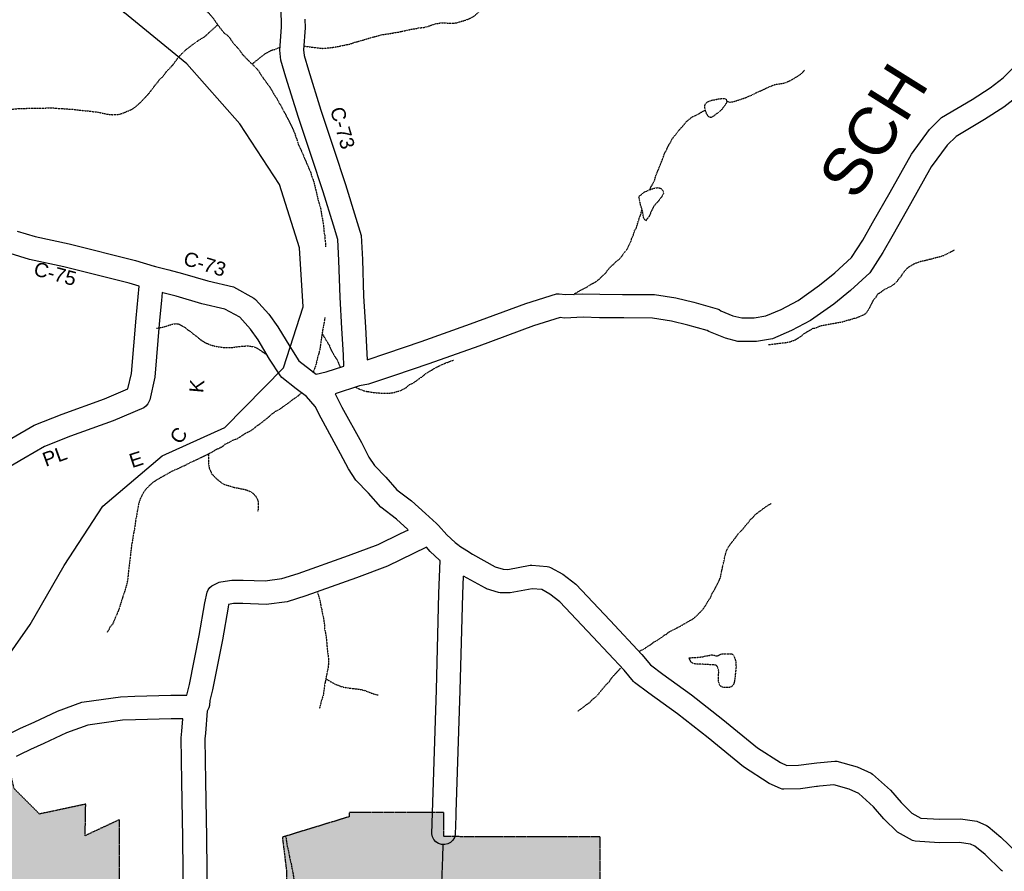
# Model space of a CAD drawing. Header units: feet. Extents: x -1605449 to -1594075, y -1717250 to -1708479.
# Tile 20 of 97: x -1602577 to -1601881, y -1713216 to -1712614. Entities that reach past the tile are written whole.
import ezdxf
from ezdxf.enums import TextEntityAlignment as Align

# ---------------------------------------------------------------- set-up
doc = ezdxf.new("R2010")
doc.units = ezdxf.units.FT
doc.header["$MEASUREMENT"] = 0
for name, pattern in [('DASHED', [0.75, 0.5, -0.25]), ('rr2', [0]), ('stream', [1.4, 0.7, -0.1, 0.1, -0.1, 0.1, -0.1, 0.1, -0.1])]:
    doc.linetypes.add(name, pattern=pattern)
for name, color, linetype in [('COUNTY-RD', 7, 'Continuous'), ('CR-TEXT', 7, 'Continuous'), ('INCORPORATED', 4, 'Continuous'), ('RAILROAD', 1, 'rr2'), ('STREET-URBAN', 15, 'Continuous'), ('TWP-RD', 6, 'Continuous'), ('WATERWAY', 14, 'stream')]:
    doc.layers.add(name, color=color, linetype=linetype)
doc.styles.add('ARIAL', font='arial.ttf')

msp = doc.modelspace()

# ---------------------------------------------------------------- hatches: boundary and pattern name
at = {"transparency": 33554585}
h = msp.add_hatch(color=254, dxfattribs=at)
h.dxf.hatch_style = 1
h.paths.add_polyline_path([(-1603613.12, -1713541.94), (-1603437.26, -1713545.8), (-1603456.95, -1713592.88), (-1603460.3, -1713600.1), (-1603429.78, -1713612.32), (-1603354.76, -1713643.94), (-1603321.39, -1713657.16), (-1603297.73, -1713665.75), (-1603298.5, -1713709.43), (-1603175.06, -1713705.12), (-1603175.94, -1713755.31), (-1602952.68, -1713759.49), (-1602882.55, -1713761.94), (-1602882.02, -1713731.39), (-1602854.1, -1713742), (-1602850.29, -1713719.81), (-1602844.94, -1713697.89), (-1602842.58, -1713682.26), (-1602843.44, -1713680.8), (-1602847.32, -1713674.76), (-1602827.54, -1713643.41), (-1602806.23, -1713648.7), (-1602782.11, -1713654.72), (-1602753.98, -1713661.73), (-1602741.92, -1713664.76), (-1602739.7, -1713566.52), (-1602471.33, -1713572.48), (-1602472.77, -1713544), (-1602473.41, -1713504.15), (-1602474.99, -1713473.2), (-1602476.39, -1713445.14), (-1602322.07, -1713445.14), (-1602322.07, -1713413.3), (-1602283.49, -1713413.3), (-1602283.32, -1713404.52), (-1602281.71, -1713329.21), (-1602274.97, -1713330.87), (-1602240.79, -1713339.29), (-1602202.34, -1713348.76), (-1602172.43, -1713356.13), (-1602167.17, -1713357.43), (-1602167.17, -1713191.43), (-1602257.33, -1713191.43), (-1602277.6, -1713191.28), (-1602277.57, -1713174.36), (-1602344.43, -1713174.36), (-1602344.43, -1713177.28), (-1602391.69, -1713191.73), (-1602388.8, -1713215.22), (-1602388.8, -1713238.64), (-1602506.89, -1713238.64), (-1602506.89, -1713179.39), (-1602531.06, -1713190.66), (-1602530.67, -1713168.41), (-1602563.35, -1713175.36), (-1602581.27, -1713157.44), (-1602588.19, -1713127.48), (-1602610.2, -1713099.62), (-1602946.34, -1713099.62), (-1602944.3, -1713076.34), (-1603052.91, -1713034.04), (-1603101.11, -1712996.39), (-1603135.26, -1712978.23), (-1603157.47, -1712969.84), (-1603155.13, -1712939.18), (-1603154.9, -1712937.83), (-1603153.76, -1712931.24), (-1603153.63, -1712930.49), (-1603155.05, -1712873.8), (-1603223.44, -1712871.89), (-1603233.49, -1712871.61), (-1603235.07, -1712931.9), (-1603225.01, -1712931.9), (-1603199.24, -1712931.6), (-1603210.14, -1713002.33), (-1603269.43, -1712994.56), (-1603266.48, -1712962.2), (-1603376.99, -1712955.44), (-1603381.08, -1713000.35), (-1603480.55, -1712991.21), (-1603486.21, -1713063.6), (-1603386.57, -1713066.48), (-1603276.48, -1713069.66), (-1603281.95, -1713117.66), (-1603289.26, -1713116.74), (-1603281.76, -1713145.95), (-1603292.42, -1713140.09), (-1603352.04, -1713191.82), (-1603369.17, -1713178.07), (-1603380.3, -1713168.07), (-1603430.07, -1713148.31), (-1603467.1, -1713133.31), (-1603538.45, -1713107.97), (-1603588.44, -1713090.25), (-1603601.39, -1713085.25), (-1603603.71, -1713309.22)])

# ---------------------------------------------------------------- linework, layer by layer
at = {"layer": 'COUNTY-RD'}
for points in [[(-1602348.53, -1712850.86), (-1602349.54, -1712832.2), (-1602350.9, -1712810.22), (-1602351.75, -1712784.27), (-1602352.54, -1712769.47), (-1602355.6, -1712759.27), (-1602362.94, -1712735.64), (-1602371.12, -1712710.67), (-1602380.36, -1712683.19), (-1602389.12, -1712654.65), (-1602392.72, -1712642.62), (-1602393.36, -1712635.64), (-1602392.34, -1712619.43), (-1602392.51, -1712605.83)], [(-1602375.74, -1712613.7), (-1602375.67, -1712619.84), (-1602376.64, -1712635.4), (-1602376.27, -1712639.44), (-1602373.17, -1712649.81), (-1602364.49, -1712678.09), (-1602355.3, -1712705.42), (-1602347.06, -1712730.58), (-1602339.65, -1712754.41), (-1602336, -1712766.6), (-1602335.1, -1712783.56), (-1602334.25, -1712809.43), (-1602332.9, -1712831.24), (-1602331.89, -1712850.02), (-1602331.68, -1712854.3)], [(-1602500.02, -1712800.28), (-1602546.03, -1712788.71), (-1602570.48, -1712783.51), (-1602584.15, -1712779.37), (-1602602.41, -1712773.25), (-1602614.75, -1712768.26), (-1602620.58, -1712766.38), (-1602629.52, -1712764.87), (-1602633.44, -1712763.52), (-1602654.52, -1712766.91), (-1602670.4, -1712769.25), (-1602692.53, -1712771.81), (-1602706.08, -1712772.97), (-1602724.25, -1712773.47), (-1602751.5, -1712773.88), (-1602769.3, -1712773.62), (-1602768.9, -1712776.4)], [(-1602579.08, -1712763.49), (-1602566.32, -1712767.35), (-1602542.26, -1712772.47), (-1602495.59, -1712784.21), (-1602482.31, -1712788.2), (-1602482.03, -1712788.22), (-1602481.43, -1712788.45), (-1602471.97, -1712790.84), (-1602462.28, -1712793.38), (-1602444.32, -1712798.68), (-1602426.21, -1712802.88), (-1602411.86, -1712810.79), (-1602410.77, -1712811.66), (-1602401.3, -1712822.2), (-1602394.8, -1712831.2), (-1602386.49, -1712845.09), (-1602380.11, -1712855), (-1602371.75, -1712861.58), (-1602367.75, -1712864.58), (-1602360.65, -1712862.98), (-1602348.15, -1712858.88), (-1602348.53, -1712850.86)], [(-1602713.61, -1713016.71), (-1602692.88, -1713007.95), (-1602677.43, -1712998.39), (-1602673.31, -1712994.08), (-1602665.38, -1712984.48), (-1602657.58, -1712976.68), (-1602650.06, -1712969.49), (-1602637.26, -1712957.6), (-1602622.68, -1712942.79), (-1602610.74, -1712929.82), (-1602597.81, -1712918.68), (-1602582.96, -1712909.78), (-1602567.14, -1712900.53), (-1602547.36, -1712892.79), (-1602517.4, -1712882.06), (-1602500.79, -1712875), (-1602498.41, -1712864.13), (-1602495.02, -1712824.9), (-1602492.87, -1712802.43)], [(-1602368.56, -1712887.4), (-1602374.57, -1712880.29), (-1602381.9, -1712874.8), (-1602392.07, -1712866.8), (-1602393, -1712865.77), (-1602400.65, -1712853.89), (-1602408.74, -1712840.38), (-1602414.29, -1712832.67), (-1602421.76, -1712824.37), (-1602432.23, -1712818.6), (-1602448.57, -1712814.81), (-1602466.75, -1712809.44), (-1602476.13, -1712806.98), (-1602476.55, -1712806.88), (-1602477.09, -1712812.51)], [(-1602477.09, -1712812.51), (-1602478.42, -1712826.41), (-1602481.9, -1712866.63), (-1602485.4, -1712882.68), (-1602486.79, -1712885.61), (-1602488.07, -1712887.18), (-1602489.7, -1712888.4), (-1602511.33, -1712897.58), (-1602541.51, -1712908.4), (-1602559.85, -1712915.58), (-1602574.47, -1712924.13), (-1602588.02, -1712932.24), (-1602599.13, -1712941.81), (-1602610.61, -1712954.29), (-1602625.64, -1712969.56), (-1602638.63, -1712981.62), (-1602645.92, -1712988.6), (-1602653.04, -1712995.71), (-1602660.85, -1713005.17), (-1602666.86, -1713011.45), (-1602685.2, -1713022.79), (-1602706.94, -1713031.99), (-1602709.61, -1713033.47)], [(-1602330.87, -1712871.59), (-1602337.25, -1712872.84), (-1602354.42, -1712878.47)]]:
    msp.add_lwpolyline(points, dxfattribs=at)
at = {"layer": 'INCORPORATED', "linetype": 'DASHED', "flags": 128}
msp.add_lwpolyline([(-1603510.63, -1713117.85), (-1603538.45, -1713107.97), (-1603588.44, -1713090.25), (-1603601.39, -1713085.25), (-1603603.71, -1713309.22), (-1603603.71, -1713309.22), (-1603613.12, -1713541.94), (-1603437.26, -1713545.8), (-1603456.95, -1713592.88), (-1603460.3, -1713600.1), (-1603460.3, -1713600.1), (-1603429.78, -1713612.32), (-1603354.76, -1713643.94), (-1603321.39, -1713657.16), (-1603297.73, -1713665.75), (-1603297.73, -1713665.75), (-1603298.5, -1713709.43), (-1603175.06, -1713705.12), (-1603175.06, -1713705.12), (-1603175.94, -1713755.31), (-1603175.94, -1713755.31), (-1602952.68, -1713759.49), (-1602882.55, -1713761.94), (-1602882.02, -1713731.39), (-1602854.1, -1713742), (-1602854.1, -1713742), (-1602850.29, -1713719.81), (-1602844.94, -1713697.89), (-1602842.58, -1713682.26), (-1602843.44, -1713680.8), (-1602847.32, -1713674.76), (-1602847.32, -1713674.76), (-1602827.54, -1713643.41), (-1602827.54, -1713643.41), (-1602806.23, -1713648.7), (-1602782.11, -1713654.72), (-1602753.98, -1713661.73), (-1602741.92, -1713664.76), (-1602741.92, -1713664.76), (-1602739.7, -1713566.52), (-1602739.7, -1713566.52), (-1602471.33, -1713572.48), (-1602471.33, -1713572.48), (-1602472.77, -1713544), (-1602473.41, -1713504.15), (-1602474.99, -1713473.2), (-1602476.39, -1713445.14), (-1602476.39, -1713445.14), (-1602322.07, -1713445.14), (-1602322.07, -1713413.3), (-1602283.49, -1713413.3), (-1602283.49, -1713413.3), (-1602283.32, -1713404.52), (-1602281.71, -1713329.21), (-1602281.71, -1713329.21), (-1602274.97, -1713330.87), (-1602240.79, -1713339.29), (-1602202.34, -1713348.76), (-1602172.43, -1713356.13), (-1602167.17, -1713357.43), (-1602167.17, -1713357.43), (-1602167.17, -1713191.43), (-1602257.33, -1713191.43), (-1602257.33, -1713191.43), (-1602277.6, -1713191.28), (-1602277.6, -1713191.28), (-1602277.57, -1713174.36), (-1602277.57, -1713174.36), (-1602344.43, -1713174.36), (-1602344.43, -1713177.28), (-1602391.69, -1713191.73), (-1602388.8, -1713215.22), (-1602388.8, -1713238.64), (-1602506.89, -1713238.64), (-1602506.89, -1713238.64), (-1602506.89, -1713179.39), (-1602531.06, -1713190.66), (-1602530.67, -1713168.41), (-1602563.35, -1713175.36), (-1602581.27, -1713157.44), (-1602588.19, -1713127.48), (-1602588.19, -1713127.48), (-1602610.2, -1713099.62), (-1602610.2, -1713099.62), (-1602946.34, -1713099.62), (-1602946.34, -1713099.62), (-1602944.3, -1713076.34), (-1603052.91, -1713034.04), (-1603101.11, -1712996.39), (-1603101.11, -1712996.39), (-1603135.26, -1712978.23), (-1603157.47, -1712969.84), (-1603157.47, -1712969.84), (-1603155.13, -1712939.18), (-1603154.9, -1712937.83), (-1603153.76, -1712931.24), (-1603153.63, -1712930.49), (-1603155.05, -1712873.8), (-1603155.05, -1712873.8), (-1603223.44, -1712871.89), (-1603223.44, -1712871.89), (-1603233.49, -1712871.61), (-1603233.49, -1712871.61), (-1603235.07, -1712931.9), (-1603225.01, -1712931.9), (-1603225.01, -1712931.9), (-1603199.24, -1712931.6), (-1603210.14, -1713002.33), (-1603210.14, -1713002.33), (-1603269.43, -1712994.56), (-1603266.48, -1712962.2), (-1603266.48, -1712962.2), (-1603376.99, -1712955.44), (-1603381.08, -1713000.35), (-1603480.55, -1712991.21), (-1603480.55, -1712991.21), (-1603486.21, -1713063.6), (-1603386.57, -1713066.48), (-1603276.48, -1713069.66), (-1603276.48, -1713069.66), (-1603281.95, -1713117.66), (-1603289.26, -1713116.74), (-1603281.76, -1713145.95), (-1603281.76, -1713145.95), (-1603292.42, -1713140.09), (-1603292.42, -1713140.09), (-1603352.04, -1713191.82), (-1603352.04, -1713191.82), (-1603369.17, -1713178.07), (-1603380.3, -1713168.07), (-1603430.07, -1713148.31), (-1603447.16, -1713141.38), (-1603459.82, -1713136.69)], dxfattribs=at)
at = {"layer": 'RAILROAD', "ltscale": 0.333, "flags": 128}
msp.add_lwpolyline([(-1602628.27, -1713125.34), (-1602599.53, -1713083.57), (-1602570.02, -1713041.54), (-1602546.01, -1712999.68), (-1602518.67, -1712957.82), (-1602476.65, -1712922.13), (-1602432.3, -1712902.29), (-1602390.96, -1712860.09), (-1602376.95, -1712816.9), (-1602379.62, -1712775.21), (-1602393.79, -1712730.51), (-1602421.8, -1712687.65), (-1602459.31, -1712645.12), (-1602503.16, -1712609.1), (-1602541.18, -1712565.07), (-1602579.19, -1712522.71), (-1602613.2, -1712479.68), (-1602638.55, -1712453.5)], dxfattribs=at)
at = {"layer": 'STREET-URBAN'}
msp.add_lwpolyline([(-1602281.22, -1713323.16), (-1602280.12, -1713307.18), (-1602279.17, -1713287.96), (-1602279.13, -1713259.08), (-1602279.1, -1713230.39), (-1602278.33, -1713205.85), (-1602278.04, -1713197.08)], dxfattribs=at)
at = {"layer": 'TWP-RD'}
for points in [[(-1602331.68, -1712854.3), (-1602317.76, -1712849.7), (-1602293.61, -1712841.52), (-1602258.6, -1712829), (-1602219.63, -1712814.52), (-1602197.84, -1712807.82), (-1602196.12, -1712807.66), (-1602191.56, -1712808.19), (-1602179.21, -1712807.69), (-1602167.29, -1712808.02), (-1602151.37, -1712808.16), (-1602128.65, -1712808.32), (-1602113.47, -1712810.63), (-1602100.78, -1712813.74), (-1602084.25, -1712818.29), (-1602082.95, -1712818.91), (-1602081.78, -1712819.73), (-1602081.65, -1712819.86), (-1602073.19, -1712823.21), (-1602067.02, -1712824.81), (-1602058.1, -1712824.8), (-1602050.05, -1712823.41), (-1602039.05, -1712818.72), (-1602027.15, -1712812.45), (-1602012.09, -1712801.71), (-1602001.13, -1712792.83), (-1601989.38, -1712782), (-1601981.41, -1712769.89), (-1601974.52, -1712757.56), (-1601962.15, -1712735.99), (-1601947.05, -1712708.99), (-1601934.31, -1712691.63), (-1601925.76, -1712683.26), (-1601904.13, -1712670.44), (-1601891.37, -1712662.19), (-1601882.21, -1712655.04), (-1601866.12, -1712638.94)], [(-1601871.14, -1712667.54), (-1601881.7, -1712675.79), (-1601895.36, -1712684.61), (-1601915.53, -1712696.57), (-1601921.69, -1712702.59), (-1601933.01, -1712718.02), (-1601947.65, -1712744.2), (-1601960.01, -1712765.78), (-1601967.16, -1712778.54), (-1601976.57, -1712792.86), (-1601990.23, -1712805.45), (-1602002, -1712814.98), (-1602018.38, -1712826.67), (-1602031.89, -1712833.79), (-1602045.3, -1712839.5), (-1602056.66, -1712841.46), (-1602068.61, -1712841.48), (-1602069.66, -1712841.34), (-1602078.37, -1712839.08), (-1602090.18, -1712834.41), (-1602091.38, -1712833.62), (-1602104.98, -1712829.87), (-1602116.72, -1712826.99), (-1602129.97, -1712824.98), (-1602150.29, -1712824.84), (-1602150.3, -1712824.84), (-1602151.69, -1712824.83), (-1602152.39, -1712824.82), (-1602152.4, -1712824.82), (-1602167.6, -1712824.68), (-1602179.1, -1712824.36), (-1602192.17, -1712824.89), (-1602195.43, -1712824.52), (-1602214.28, -1712830.31), (-1602252.89, -1712844.65), (-1602288.13, -1712857.26), (-1602312.47, -1712865.51), (-1602330.87, -1712871.59)], [(-1602354.42, -1712878.47), (-1602349.56, -1712887.82), (-1602335.83, -1712912.87), (-1602330.45, -1712923.13), (-1602326.57, -1712929.15), (-1602318.66, -1712937.36), (-1602310.71, -1712946.24), (-1602300.37, -1712954.14), (-1602290.55, -1712962.91), (-1602282.84, -1712969.97), (-1602282.52, -1712970.18), (-1602282.24, -1712970.49), (-1602282.03, -1712970.65), (-1602281.85, -1712970.89), (-1602281.57, -1712971.14), (-1602281.36, -1712971.46), (-1602275.34, -1712978.06), (-1602269.54, -1712983.38), (-1602266.78, -1712985.72), (-1602266.36, -1712985.99), (-1602266.33, -1712986.01), (-1602261.39, -1712989.16), (-1602261.39, -1712989.17), (-1602257.26, -1712991.8), (-1602241.17, -1713000.61), (-1602235.52, -1713002.36), (-1602232.36, -1713002.46), (-1602216.48, -1712999.5), (-1602215.35, -1712999.44), (-1602204.5, -1713000.37), (-1602203.34, -1713000.64), (-1602202.23, -1713001.07), (-1602193.53, -1713005.97), (-1602184.32, -1713012.91), (-1602160.06, -1713038.66), (-1602137.62, -1713062.73), (-1602131.58, -1713069.99), (-1602122.74, -1713076.53), (-1602102.39, -1713091.13), (-1602080.25, -1713108.49), (-1602055.78, -1713128.62), (-1602039.61, -1713139.06), (-1602035.07, -1713141.15), (-1602026.79, -1713140.89), (-1602017.66, -1713139.61), (-1602017.66, -1713139.61), (-1602013.8, -1713139.07), (-1602001.14, -1713137.97), (-1601999.68, -1713138.1), (-1601985.42, -1713141.98), (-1601975.52, -1713146.53), (-1601974.47, -1713147.22), (-1601961.87, -1713158.54), (-1601954.41, -1713167.33), (-1601946.78, -1713174.66), (-1601940.49, -1713178.21), (-1601926.99, -1713179.05), (-1601912.3, -1713178.87), (-1601900.84, -1713180.44), (-1601893.88, -1713183.47), (-1601892.86, -1713184.1), (-1601883.81, -1713191.69), (-1601872.59, -1713202.55)], [(-1602302.93, -1712974.2), (-1602311, -1712967), (-1602322.08, -1712958.53), (-1602330.87, -1712948.71), (-1602339.7, -1712939.55), (-1602344.86, -1712931.54), (-1602350.52, -1712920.75), (-1602364.26, -1712895.67), (-1602368.56, -1712887.4), (-1602368.56, -1712887.4)], [(-1602583.27, -1713117.9), (-1602576.75, -1713114.75), (-1602567.16, -1713110.37), (-1602550.67, -1713102.71), (-1602533.3, -1713096.24), (-1602518.14, -1713094.09), (-1602506, -1713092.52), (-1602496.04, -1713092.16), (-1602470.51, -1713091.47), (-1602459.27, -1713091.35), (-1602457.24, -1713083.85), (-1602450.48, -1713049.28), (-1602446.47, -1713026.17), (-1602444.92, -1713018.6), (-1602444.14, -1713016.88), (-1602442.99, -1713015.38), (-1602441.53, -1713014.18), (-1602436.42, -1713011.62), (-1602435.19, -1713011.22), (-1602427.39, -1713010.02), (-1602419.39, -1713010.01), (-1602403.9, -1713010.64), (-1602391.94, -1713008.99), (-1602380.39, -1713005.39), (-1602344.99, -1712992.73), (-1602324.01, -1712984.85), (-1602308.12, -1712977.13)], [(-1602308.12, -1712977.13), (-1602302.63, -1712974.47)], [(-1602263.9, -1713007.16), (-1602264.37, -1713019.97), (-1602266.17, -1713087.99), (-1602268.95, -1713174.35), (-1602268.95, -1713174.36), (-1602268.99, -1713175.5), (-1602269.02, -1713176.54), (-1602269.02, -1713176.54), (-1602269.47, -1713189.92), (-1602270.1, -1713192.02), (-1602271.26, -1713193.89), (-1602272.86, -1713195.38), (-1602274.8, -1713196.42), (-1602276.94, -1713196.92), (-1602279.13, -1713196.84), (-1602281.23, -1713196.2), (-1602283.09, -1713195.04), (-1602284.59, -1713193.44), (-1602285.63, -1713191.51), (-1602286.12, -1713189.37), (-1602285.63, -1713174.56), (-1602282.83, -1713087.5), (-1602281.03, -1713019.45), (-1602280.19, -1712996.21), (-1602280.57, -1712995.88), (-1602287.16, -1712989.84), (-1602289.91, -1712986.82), (-1602317.43, -1713000.18), (-1602339.25, -1713008.38), (-1602375.1, -1713021.2), (-1602388.29, -1713025.31), (-1602403.09, -1713027.35), (-1602419.72, -1713026.68), (-1602426.1, -1713026.68), (-1602429.68, -1713027.24), (-1602430.09, -1713029.27), (-1602434.09, -1713052.31), (-1602441, -1713087.63), (-1602443, -1713095.05), (-1602443.17, -1713098.67), (-1602443.59, -1713100.31), (-1602444.33, -1713101.84), (-1602444.92, -1713102.62), (-1602446.07, -1713118.28), (-1602446.42, -1713122.15), (-1602446.05, -1713152.33), (-1602445.33, -1713191.81), (-1602444.88, -1713239.65)], [(-1602215.08, -1713016.19), (-1602230.64, -1713019.09), (-1602231.54, -1713019.16), (-1602237.73, -1713018.97), (-1602238.84, -1713018.78), (-1602247.3, -1713016.16), (-1602248.07, -1713015.83), (-1602263.72, -1713007.26)], [(-1601882.79, -1713215.8), (-1601882.75, -1713215.77), (-1601883.43, -1713215.26), (-1601894.97, -1713204.08), (-1601902.19, -1713198.03), (-1601905.39, -1713196.64), (-1601913.33, -1713195.55), (-1601927.41, -1713195.73), (-1601944.39, -1713194.66), (-1601946.2, -1713194.12), (-1601956.8, -1713188.14), (-1601966.57, -1713178.76), (-1601973.85, -1713170.18), (-1601984.2, -1713160.88), (-1601991.12, -1713157.7), (-1602001.91, -1713154.77), (-1602011.92, -1713155.64), (-1602013.45, -1713155.85), (-1602014.15, -1713155.95), (-1602025.36, -1713157.52), (-1602037.16, -1713157.9), (-1602038.44, -1713157.74), (-1602039.69, -1713157.38), (-1602047.67, -1713153.7), (-1602065.63, -1713142.1), (-1602090.69, -1713121.49), (-1602112.4, -1713104.46), (-1602132.55, -1713090), (-1602142.71, -1713082.49), (-1602143.44, -1713081.8), (-1602150.13, -1713073.75), (-1602172.22, -1713050.05), (-1602195.48, -1713025.37), (-1602202.68, -1713019.95), (-1602208.31, -1713016.77), (-1602215.08, -1713016.19)], [(-1602461.55, -1713239.81), (-1602462, -1713192.04), (-1602462.72, -1713152.58), (-1602463.1, -1713121.49), (-1602462.68, -1713116.92), (-1602462.03, -1713108.04), (-1602470.2, -1713108.13), (-1602495.51, -1713108.82), (-1602504.62, -1713109.15), (-1602515.9, -1713110.61), (-1602529.17, -1713112.49), (-1602544.24, -1713118.1), (-1602560.19, -1713125.51), (-1602569.66, -1713129.83), (-1602577.02, -1713133.39), (-1602577.02, -1713133.39), (-1602579.78, -1713134.73)]]:
    msp.add_lwpolyline(points, dxfattribs=at)
at = {"layer": 'TWP-RD', "color": 8, "linetype": 'Continuous'}
msp.add_lwpolyline([(-1602492.87, -1712802.43), (-1602500.02, -1712800.28)], dxfattribs=at)
at = {"layer": 'WATERWAY', "ltscale": 0.5, "flags": 128}
for points in [[(-1602502.6, -1712545.47), (-1602500.52, -1712546.89), (-1602497.99, -1712549.21), (-1602495.96, -1712551.86), (-1602493.61, -1712553.34), (-1602490.91, -1712556), (-1602489.04, -1712558.65), (-1602487.02, -1712560.14), (-1602484.83, -1712562.63), (-1602482.97, -1712565.45), (-1602480.95, -1712566.94), (-1602477.57, -1712570.25), (-1602475.71, -1712572.91), (-1602473.86, -1712574.23), (-1602471.66, -1712576.55), (-1602470.31, -1712578.71), (-1602468.62, -1712580.54), (-1602464.05, -1712586.18), (-1602462.37, -1712587.5), (-1602460, -1712590.99), (-1602456.62, -1712594.97), (-1602454.43, -1712596.63), (-1602452.07, -1712598.95), (-1602450.54, -1712601.61), (-1602448.69, -1712603.09), (-1602446.83, -1712605.58), (-1602445.3, -1712608.08), (-1602443.45, -1712609.57), (-1602441.76, -1712611.56), (-1602440.07, -1712613.72), (-1602437.7, -1712617.21), (-1602433.13, -1712623.18), (-1602430.94, -1712624.67), (-1602428.92, -1712626.82), (-1602426.54, -1712630.48), (-1602422.66, -1712634.62), (-1602420.12, -1712638.28), (-1602416.92, -1712641.59), (-1602414.72, -1712643.91), (-1602413.04, -1712645.4), (-1602408.65, -1712649.88), (-1602406.61, -1712653.37), (-1602400.35, -1712662), (-1602396.96, -1712667.82), (-1602395.26, -1712670.32), (-1602394.07, -1712672.81), (-1602392.72, -1712674.64), (-1602392.03, -1712676.3), (-1602391.01, -1712678.3), (-1602389.49, -1712680.79), (-1602388.8, -1712682.46), (-1602387.61, -1712684.46), (-1602383.87, -1712692.11), (-1602382.84, -1712694.61), (-1602382.33, -1712696.61), (-1602381.47, -1712698.61), (-1602380.44, -1712701.94), (-1602377.54, -1712708.26), (-1602376.01, -1712712.09), (-1602371.57, -1712722.25), (-1602371.05, -1712724.25), (-1602371.05, -1712724.25), (-1602369.51, -1712728.41), (-1602366.05, -1712742.75), (-1602364.5, -1712748.09), (-1602364.31, -1712749.93), (-1602363.26, -1712755.43), (-1602362.55, -1712760.44), (-1602362.18, -1712764.44), (-1602361.66, -1712766.78), (-1602361.65, -1712768.78), (-1602361.28, -1712771.96), (-1602361.12, -1712774.64)], [(-1602376.6, -1712632.69), (-1602376, -1712632.73), (-1602365.45, -1712634.14), (-1602363.11, -1712634.29), (-1602358.43, -1712633.92), (-1602354.42, -1712633.38), (-1602344.23, -1712631.29), (-1602342.06, -1712630.6), (-1602340.23, -1712629.92), (-1602337.39, -1712629.23), (-1602330.05, -1712626.99), (-1602321.7, -1712624.75), (-1602310.68, -1712622.99), (-1602305.67, -1712621.94), (-1602299.32, -1712620.55), (-1602297.65, -1712620.37), (-1602295.31, -1712619.85), (-1602291.64, -1712619.49), (-1602289.3, -1712618.97), (-1602285.13, -1712617.43), (-1602283.29, -1712616.91), (-1602279.29, -1712616.21), (-1602275.94, -1712616.35), (-1602274.1, -1712616.5), (-1602270.58, -1712616.47), (-1602268.58, -1712616.28), (-1602266.08, -1712615.43), (-1602263.41, -1712614.74), (-1602259.57, -1712613.37), (-1602255.91, -1712611.33), (-1602253.75, -1712609.48), (-1602249.27, -1712604.59), (-1602245.45, -1712601.22), (-1602236.49, -1712593.12), (-1602234.83, -1712591.1), (-1602232.68, -1712588.92), (-1602226.2, -1712583.18), (-1602219.72, -1712577.78), (-1602215.23, -1712574.4), (-1602212.9, -1712572.71), (-1602211.24, -1712571.52), (-1602206.76, -1712567.64), (-1602203.1, -1712564.94), (-1602199.43, -1712563.41), (-1602193.09, -1712561.35), (-1602188.42, -1712560.3), (-1602183.57, -1712559.43), (-1602181.74, -1712559.08), (-1602178.9, -1712558.05), (-1602177.23, -1712557.87), (-1602175.56, -1712557.36), (-1602170.73, -1712555.31), (-1602168.56, -1712554.62), (-1602162.89, -1712552.24), (-1602157.89, -1712550.36), (-1602153.04, -1712549.65), (-1602152.52, -1712549.51)], [(-1602632.52, -1712684.34), (-1602630.85, -1712684.16), (-1602628.85, -1712683.64), (-1602626.68, -1712683.29), (-1602622.5, -1712682.08), (-1602617.66, -1712681.38), (-1602603.28, -1712680.08), (-1602601.28, -1712679.73), (-1602599.27, -1712679.72), (-1602597.6, -1712679.37), (-1602595.93, -1712679.35), (-1602591.58, -1712678.65), (-1602589.25, -1712678.13), (-1602580.89, -1712677.06), (-1602578.55, -1712676.87), (-1602571.36, -1712676.64), (-1602568.69, -1712676.45), (-1602564.17, -1712676.58), (-1602554.3, -1712676.33), (-1602549.78, -1712676.79), (-1602547.44, -1712676.77), (-1602544.59, -1712677.08), (-1602539.4, -1712677.38), (-1602537.39, -1712677.69), (-1602526.84, -1712678.77), (-1602525.17, -1712679.09), (-1602522.99, -1712679.24), (-1602518.64, -1712680.04), (-1602515.96, -1712680.69), (-1602511.94, -1712681.16), (-1602509.43, -1712681.13), (-1602507.59, -1712680.95), (-1602505.92, -1712680.6), (-1602503.75, -1712679.75), (-1602499.92, -1712678.21), (-1602497.92, -1712677.19), (-1602495.59, -1712675.67), (-1602491.94, -1712672.47), (-1602486.13, -1712666.24), (-1602484.48, -1712664.22), (-1602481.5, -1712660.18), (-1602479.84, -1712658.33), (-1602478.52, -1712656.31), (-1602476.69, -1712654.79), (-1602475.2, -1712653.11), (-1602473.71, -1712650.93), (-1602469.24, -1712646.21), (-1602464.94, -1712640.32), (-1602459.63, -1712635.1), (-1602454.14, -1712630.88), (-1602452.31, -1712629.69), (-1602450.48, -1712628.34), (-1602446.66, -1712626.14), (-1602443.34, -1712622.93), (-1602437.35, -1712617.66)], [(-1602413.05, -1712645.39), (-1602405.06, -1712638.99), (-1602403.4, -1712637.8), (-1602399.4, -1712635.6), (-1602397.73, -1712635.25), (-1602393.61, -1712633.59)], [(-1602077.41, -1712671.82), (-1602075.23, -1712672.31), (-1602072.72, -1712671.95), (-1602064.05, -1712669.04), (-1602059.71, -1712667.16), (-1602056.05, -1712665.29), (-1602054.38, -1712664.61), (-1602045.38, -1712660.53), (-1602043.55, -1712659.84), (-1602037.7, -1712658.96), (-1602035.86, -1712658.44), (-1602031.86, -1712656.57), (-1602025.87, -1712653.01), (-1602024.21, -1712651.49), (-1602022.72, -1712649.81)], [(-1602092.74, -1712677.97), (-1602093.1, -1712675.8), (-1602092.94, -1712674.13), (-1602091.45, -1712672.28), (-1602089.62, -1712671.43), (-1602087.95, -1712670.91), (-1602085.78, -1712670.56), (-1602083.78, -1712670.04), (-1602079.76, -1712669.67), (-1602078.09, -1712670.16), (-1602077.41, -1712671.82), (-1602078.23, -1712673.5), (-1602080.87, -1712677.2), (-1602082.53, -1712678.88), (-1602088.18, -1712683.11), (-1602090.19, -1712682.96), (-1602091.72, -1712680.8), (-1602092.74, -1712677.97)], [(-1602131.83, -1712734.14), (-1602131.1, -1712732.09), (-1602129.78, -1712729.91), (-1602128.63, -1712727.56), (-1602127.65, -1712724.21), (-1602123.23, -1712713.31), (-1602121.43, -1712708.28), (-1602120.44, -1712706.6), (-1602118.47, -1712702.41), (-1602117.31, -1712700.73), (-1602116, -1712698.05), (-1602114.5, -1712696.2), (-1602113.01, -1712694.51), (-1602111.69, -1712692.5), (-1602107.55, -1712687.95), (-1602106.06, -1712686.1), (-1602102.07, -1712682.72), (-1602099.74, -1712681.7), (-1602097.07, -1712680.34), (-1602095.41, -1712679.33), (-1602092.74, -1712677.97)], [(-1602139.74, -1712739.02), (-1602135.59, -1712735.64), (-1602133.92, -1712735.12), (-1602132.25, -1712734.27), (-1602128.25, -1712732.9), (-1602126.24, -1712732.72), (-1602124.23, -1712733.2), (-1602122.54, -1712735.03), (-1602122.36, -1712736.86), (-1602123.35, -1712738.88), (-1602126.16, -1712742.58), (-1602127.98, -1712744.43), (-1602129.31, -1712746.28), (-1602131.12, -1712749.8), (-1602132.26, -1712752.65), (-1602134.74, -1712756.18), (-1602136.26, -1712754.36), (-1602136.79, -1712751.02), (-1602137.32, -1712748.69), (-1602138.52, -1712744.85), (-1602139.74, -1712739.02)], [(-1602185.93, -1712808.58), (-1602184.83, -1712807.57), (-1602181.5, -1712805.53), (-1602177.34, -1712803.49), (-1602172.85, -1712800.62), (-1602170.84, -1712799.76), (-1602167.35, -1712797.06), (-1602165.2, -1712794.87), (-1602163.21, -1712793.18), (-1602161.88, -1712791.17), (-1602160.06, -1712788.98), (-1602158.07, -1712787.29), (-1602155.58, -1712784.76), (-1602153.92, -1712783.58), (-1602152.09, -1712781.73), (-1602150.28, -1712778.87), (-1602148.12, -1712776.51), (-1602145.33, -1712770.81), (-1602144.68, -1712768.47), (-1602143.69, -1712766.45), (-1602142.72, -1712763.1), (-1602141.56, -1712761.42), (-1602139.44, -1712754.39), (-1602138.46, -1712752.04), (-1602137.65, -1712748.52), (-1602137.6, -1712748.43)], [(-1602048.15, -1712843.6), (-1602042.01, -1712842.96), (-1602040, -1712842.61), (-1602035.82, -1712842.24), (-1602032.65, -1712841.54), (-1602029.31, -1712840.35), (-1602024.99, -1712837.64), (-1602024.99, -1712837.64), (-1602022.99, -1712835.95), (-1602016.5, -1712832.05), (-1602014.83, -1712831.87), (-1602012.17, -1712830.68), (-1602010.5, -1712830.16), (-1602002.65, -1712828.76), (-1602000.81, -1712828.41), (-1601995.8, -1712827.53), (-1601992.13, -1712826.33), (-1601990.12, -1712825.98), (-1601987.96, -1712825.13), (-1601985.95, -1712824.78), (-1601982.62, -1712823.25), (-1601980.78, -1712822.56), (-1601978.95, -1712821.38), (-1601976.64, -1712817.68), (-1601975.33, -1712815.16), (-1601973.85, -1712811.98), (-1601972.02, -1712810.12), (-1601970.87, -1712807.94), (-1601968.71, -1712806.59), (-1601966.05, -1712804.56), (-1601961.22, -1712802.18), (-1601959.05, -1712800.66), (-1601957.06, -1712798.8), (-1601955.74, -1712796.95), (-1601953.92, -1712794.77), (-1601952.93, -1712793.09), (-1601951.44, -1712791.24), (-1601948.95, -1712788.71), (-1601947.28, -1712787.86), (-1601945.29, -1712786.51), (-1601940.62, -1712784.8), (-1601937.28, -1712784.1), (-1601934.77, -1712783.41), (-1601932.77, -1712783.06), (-1601929.43, -1712782.03), (-1601927.76, -1712781.68), (-1601923.93, -1712780.48), (-1601920.09, -1712778.61), (-1601918.43, -1712777.59), (-1601916.76, -1712776.74)], [(-1602361.64, -1712824.56), (-1602362.31, -1712828.77), (-1602362.63, -1712830.45), (-1602363.27, -1712833.79), (-1602365.17, -1712846.84), (-1602366.14, -1712850.7), (-1602366.79, -1712852.54), (-1602367.27, -1712855.22), (-1602368.25, -1712858.73), (-1602369.88, -1712863.26), (-1602370.12, -1712863.84)], [(-1602480.67, -1712832.13), (-1602477.55, -1712831.58), (-1602475.88, -1712831.23), (-1602468.7, -1712829), (-1602466.7, -1712828.82), (-1602465.02, -1712828.97), (-1602460.32, -1712831.6), (-1602458.63, -1712833.09), (-1602456.61, -1712834.41), (-1602454.76, -1712836.07), (-1602452.23, -1712837.88), (-1602450.38, -1712839.54), (-1602448.7, -1712840.7), (-1602446.68, -1712842.01), (-1602442.99, -1712843.66), (-1602439.63, -1712844.63), (-1602437.28, -1712845.11), (-1602432.26, -1712845.74), (-1602426.91, -1712845.69), (-1602425.24, -1712845.34), (-1602420.06, -1712844.8), (-1602417.72, -1712844.61), (-1602415.54, -1712844.59), (-1602411.69, -1712845.23), (-1602409.68, -1712846.05), (-1602403.62, -1712850.18), (-1602402, -1712851.54)], [(-1602363.57, -1712835.86), (-1602358.5, -1712844.28), (-1602357.81, -1712846.28), (-1602356.79, -1712848.28), (-1602354.76, -1712851.77), (-1602353.4, -1712853.76), (-1602352.55, -1712855.43), (-1602351.01, -1712859.09), (-1602350.76, -1712859.82)], [(-1602340.42, -1712873.62), (-1602339.68, -1712873.87), (-1602334.98, -1712876), (-1602332.3, -1712876.64), (-1602326.27, -1712877.6), (-1602320.24, -1712878.05), (-1602318.57, -1712878.03), (-1602316.73, -1712878.02), (-1602312.72, -1712877.48), (-1602310.89, -1712876.8), (-1602308.55, -1712876.28), (-1602303.88, -1712873.9), (-1602302.23, -1712872.05), (-1602299.06, -1712870.68), (-1602296.56, -1712868.99), (-1602294.74, -1712867.47), (-1602292.74, -1712866.29), (-1602290.58, -1712864.26), (-1602286.25, -1712861.72), (-1602284.42, -1712860.53), (-1602281.59, -1712859.01), (-1602276.26, -1712856.62), (-1602270.81, -1712854.59)], [(-1602378.49, -1712878.06), (-1602378.96, -1712878.54), (-1602381.11, -1712880.4), (-1602385.61, -1712883.44), (-1602387.76, -1712885.3), (-1602391.76, -1712888), (-1602393.42, -1712889.35), (-1602396.75, -1712891.05), (-1602399.24, -1712892.91), (-1602401.4, -1712894.94), (-1602403.23, -1712896.29), (-1602407.22, -1712899.5), (-1602410.38, -1712901.7), (-1602412.54, -1712903.55), (-1602414.53, -1712904.91), (-1602417.37, -1712906.1), (-1602421.52, -1712908.97), (-1602424.52, -1712910.67), (-1602426.52, -1712911.19), (-1602429.85, -1712913.05), (-1602432.35, -1712914.24), (-1602434.01, -1712915.76), (-1602437.01, -1712917.29), (-1602438.85, -1712917.98), (-1602441.01, -1712919.5), (-1602445.51, -1712921.87), (-1602456.84, -1712927.15), (-1602459.17, -1712928.34), (-1602460.83, -1712929.35), (-1602462.5, -1712929.87), (-1602464.67, -1712931.06), (-1602469.17, -1712932.93), (-1602476.49, -1712937), (-1602480.82, -1712939.55), (-1602483.15, -1712941.07), (-1602485.48, -1712943.1), (-1602487.96, -1712945.62), (-1602489.62, -1712947.81), (-1602491.93, -1712952.01), (-1602493.23, -1712956.03), (-1602494.35, -1712962.22), (-1602494.66, -1712964.39), (-1602495.15, -1712966.4), (-1602496.09, -1712973.43), (-1602496.74, -1712976.44), (-1602498.33, -1712986.15), (-1602499.89, -1712999.36), (-1602500.36, -1713002.87), (-1602500.98, -1713009.39), (-1602501.62, -1713012.74), (-1602503.24, -1713018.44), (-1602504.39, -1713021.62), (-1602507.32, -1713031), (-1602510.76, -1713039.05), (-1602511.75, -1713041.4), (-1602513.57, -1713043.25), (-1602514.23, -1713044.93), (-1602515.39, -1713046.61), (-1602515.58, -1713047.09)], [(-1602443.78, -1712920.96), (-1602443.95, -1712927.71), (-1602443.25, -1712931.21), (-1602441.55, -1712935.04), (-1602439.35, -1712937.36), (-1602437.5, -1712939.02), (-1602434.13, -1712941.66), (-1602432.45, -1712942.48), (-1602426.08, -1712944.44), (-1602418.87, -1712945.88), (-1602417.03, -1712946.36), (-1602415.35, -1712947.02), (-1602413.5, -1712948), (-1602411.65, -1712949.49), (-1602410.3, -1712951.15), (-1602409.45, -1712952.82), (-1602408.76, -1712954.82), (-1602408.73, -1712958.99), (-1602409.05, -1712961.64)], [(-1602139.58, -1713060.45), (-1602137.88, -1713059.48), (-1602135.71, -1713058.62), (-1602133.72, -1713056.94), (-1602131.39, -1713055.75), (-1602129.06, -1713053.72), (-1602127.23, -1713052.87), (-1602125.4, -1713051.69), (-1602123.57, -1713050.5), (-1602121.91, -1713048.98), (-1602120.24, -1713048.3), (-1602118.25, -1713046.61), (-1602109.75, -1713042.2), (-1602101.76, -1713037.62), (-1602099.93, -1713036.27), (-1602096.28, -1713032.73), (-1602094.29, -1713030.54), (-1602091.82, -1713026.84), (-1602090.66, -1713024.66), (-1602089.18, -1713022.64), (-1602087.7, -1713019.12), (-1602086.21, -1713016.94), (-1602085.23, -1713014.76), (-1602084.07, -1713012.74), (-1602082.1, -1713008.38), (-1602080.01, -1712998.34), (-1602079.52, -1712996.5), (-1602078.88, -1712993.15), (-1602077.58, -1712988.96), (-1602075.93, -1712985.94), (-1602074.61, -1712984.09), (-1602071.47, -1712980.22), (-1602069.65, -1712977.53), (-1602069.65, -1712977.53), (-1602066.16, -1712973.99), (-1602064.01, -1712971.13), (-1602062.19, -1712969.28), (-1602061.2, -1712967.6), (-1602059.21, -1712965.91), (-1602057.55, -1712963.9), (-1602049.74, -1712957.98), (-1602046.24, -1712955.95)], [(-1602366.74, -1713018.84), (-1602366.39, -1713020.29), (-1602365.18, -1713024.29), (-1602364.66, -1713026.96), (-1602364.47, -1713028.97), (-1602363.79, -1713030.8), (-1602363.61, -1713032.8), (-1602362.57, -1713037.14), (-1602362.38, -1713038.97), (-1602361.86, -1713041.64), (-1602361.83, -1713044.48), (-1602360.96, -1713048.65), (-1602360.61, -1713050.99), (-1602360.05, -1713057.83), (-1602359.15, -1713065.51), (-1602359.12, -1713069.02), (-1602359.27, -1713071.03), (-1602359.59, -1713073.04), (-1602361.67, -1713083.41), (-1602362.78, -1713091.27), (-1602364.25, -1713095.8), (-1602364.73, -1713098.14), (-1602365.51, -1713100.79)], [(-1602104.07, -1713064.94), (-1602098.55, -1713064.7), (-1602097.55, -1713064.52), (-1602096.72, -1713064.51), (-1602095.88, -1713064.34), (-1602095.05, -1713064.32), (-1602094.21, -1713064.15), (-1602092.88, -1713063.8), (-1602092.05, -1713063.62), (-1602091.04, -1713063.44), (-1602089.88, -1713063.26), (-1602088.54, -1713062.91), (-1602086.87, -1713063.05), (-1602085.86, -1713063.38), (-1602084.52, -1713063.69), (-1602083.19, -1713063.18), (-1602081.53, -1713062.32), (-1602080.53, -1713062.14), (-1602079.69, -1713062.13), (-1602078.35, -1713062.28), (-1602077.02, -1713062.26), (-1602076.01, -1713062.25), (-1602074.84, -1713062.07), (-1602073.84, -1713062.22), (-1602072.99, -1713062.88), (-1602072.48, -1713063.88), (-1602071.96, -1713065.54), (-1602071.44, -1713066.54), (-1602071.09, -1713067.71), (-1602071.08, -1713068.71), (-1602071.05, -1713070.38), (-1602071.03, -1713072.05), (-1602071.18, -1713073.39), (-1602071.33, -1713074.73), (-1602071.48, -1713076.07), (-1602071.63, -1713076.91), (-1602071.62, -1713077.91), (-1602071.77, -1713078.91), (-1602071.93, -1713079.92), (-1602072.07, -1713081.42), (-1602072.4, -1713082.26), (-1602072.55, -1713083.27), (-1602073.04, -1713084.28), (-1602074.36, -1713085.46), (-1602075.36, -1713085.81), (-1602076.7, -1713085.99), (-1602078.03, -1713086.01), (-1602078.87, -1713086.02), (-1602080.04, -1713086.04), (-1602081.89, -1713085.06), (-1602082.4, -1713084.23), (-1602082.92, -1713083.23), (-1602083.44, -1713081.56), (-1602083.46, -1713080.06), (-1602083.48, -1713078.72), (-1602083.33, -1713077.39), (-1602083.35, -1713076.38), (-1602083.2, -1713074.88), (-1602083.38, -1713074.04), (-1602083.56, -1713073.21), (-1602083.91, -1713072.04), (-1602084.08, -1713071.21), (-1602085.1, -1713070.22), (-1602086.27, -1713070.07), (-1602088.11, -1713069.92), (-1602089.28, -1713069.94), (-1602090.12, -1713069.78), (-1602091.13, -1713069.63), (-1602092.47, -1713069.64), (-1602093.8, -1713069.66), (-1602094.81, -1713069.5), (-1602096.15, -1713069.52), (-1602096.98, -1713069.53), (-1602097.99, -1713069.38), (-1602099.16, -1713069.39), (-1602100.16, -1713069.24), (-1602101.17, -1713069.08), (-1602102.01, -1713068.42), (-1602102.86, -1713067.93), (-1602103.2, -1713067.1), (-1602103.89, -1713065.94), (-1602103.89, -1713065.94), (-1602104.07, -1713064.94)], [(-1602182.86, -1713102.53), (-1602180.85, -1713101.28), (-1602176.7, -1713098.07), (-1602174.21, -1713096.37), (-1602172.88, -1713094.69), (-1602170.39, -1713092.83), (-1602168.4, -1713090.81), (-1602166.91, -1713088.79), (-1602162.6, -1713083.75), (-1602160.77, -1713082.06), (-1602159.62, -1713080.21), (-1602158.13, -1713078.19), (-1602154.81, -1713074.66), (-1602152.99, -1713072.64), (-1602152.63, -1713072.19)], [(-1602360.95, -1713079.81), (-1602354.48, -1713083.52), (-1602350.28, -1713085.16), (-1602348.61, -1713085.64), (-1602344.75, -1713086.28), (-1602336.72, -1713087.21), (-1602333.03, -1713088.19), (-1602329, -1713089.82), (-1602325.48, -1713090.96), (-1602323.87, -1713091.1)], [(-1602389.55, -1713190.68), (-1602389.54, -1713190.75), (-1602389.03, -1713192.58), (-1602388.84, -1713194.42), (-1602388.14, -1713198.59), (-1602387.62, -1713200.43), (-1602386.4, -1713206.93), (-1602385.36, -1713210.93), (-1602385.01, -1713213.27), (-1602384.13, -1713217.44), (-1602383.24, -1713223.78), (-1602382.69, -1713230.63), (-1602382.76, -1713241.32), (-1602382.76, -1713241.32), (-1602382.58, -1713243.33), (-1602382.56, -1713245.5), (-1602382.88, -1713247.34), (-1602383.66, -1713254.53), (-1602384.1, -1713261.72), (-1602384.23, -1713266.06), (-1602384.37, -1713269.41), (-1602384.31, -1713275.75), (-1602384.61, -1713280.1), (-1602384.59, -1713282.78), (-1602384.89, -1713287.12), (-1602384.87, -1713289.46), (-1602385.18, -1713292.3), (-1602385.3, -1713297.65), (-1602385.45, -1713299.32), (-1602385.91, -1713304.51), (-1602385.89, -1713306.51), (-1602386.36, -1713310.69), (-1602386.65, -1713316.04), (-1602386.77, -1713321.89), (-1602387.38, -1713328.92), (-1602387.85, -1713332.43), (-1602388.16, -1713334.94), (-1602389.11, -1713342.3), (-1602389.59, -1713344.64), (-1602390.06, -1713348.49), (-1602390.7, -1713352.17), (-1602390.84, -1713354.34), (-1602391.97, -1713360.37), (-1602392.12, -1713362.04), (-1602393.4, -1713368.23), (-1602393.89, -1713370.57), (-1602394.51, -1713375.43), (-1602394.5, -1713377.26), (-1602394.81, -1713379.61), (-1602395.25, -1713386.96), (-1602395.06, -1713390.64), (-1602394.53, -1713393.14), (-1602393.64, -1713399.48), (-1602393.29, -1713401.15), (-1602371.19, -1713582.59)]]:
    msp.add_lwpolyline(points, dxfattribs=at)

# ---------------------------------------------------------------- texts
at = {"layer": 'CR-TEXT', "style": 'ARIAL'}
for s, rotation, p in [('C-73', 286, (-1602360.97, -1712678.17)), ('C-73', 343, (-1602463.28, -1712789.85)), ('C-75', 345, (-1602568.91, -1712797.37)), ('K', 85, (-1602444.62, -1712878.33)), ('C', 55, (-1602461.41, -1712916.52)), ('PL', 20, (-1602557.9, -1712932.92)), ('E', 18, (-1602497, -1712933.82))]:
    msp.add_text(s, height=10, rotation=rotation, dxfattribs=at).set_placement(p, align=Align.BOTTOM_LEFT)
at = {"layer": 'TWP-RD', "style": 'ARIAL'}
msp.add_text('SCH', height=33.333, rotation=58, dxfattribs=at).set_placement((-1601977.5, -1712748.2), align=Align.BOTTOM_LEFT)

doc.saveas('drawing.dxf')
